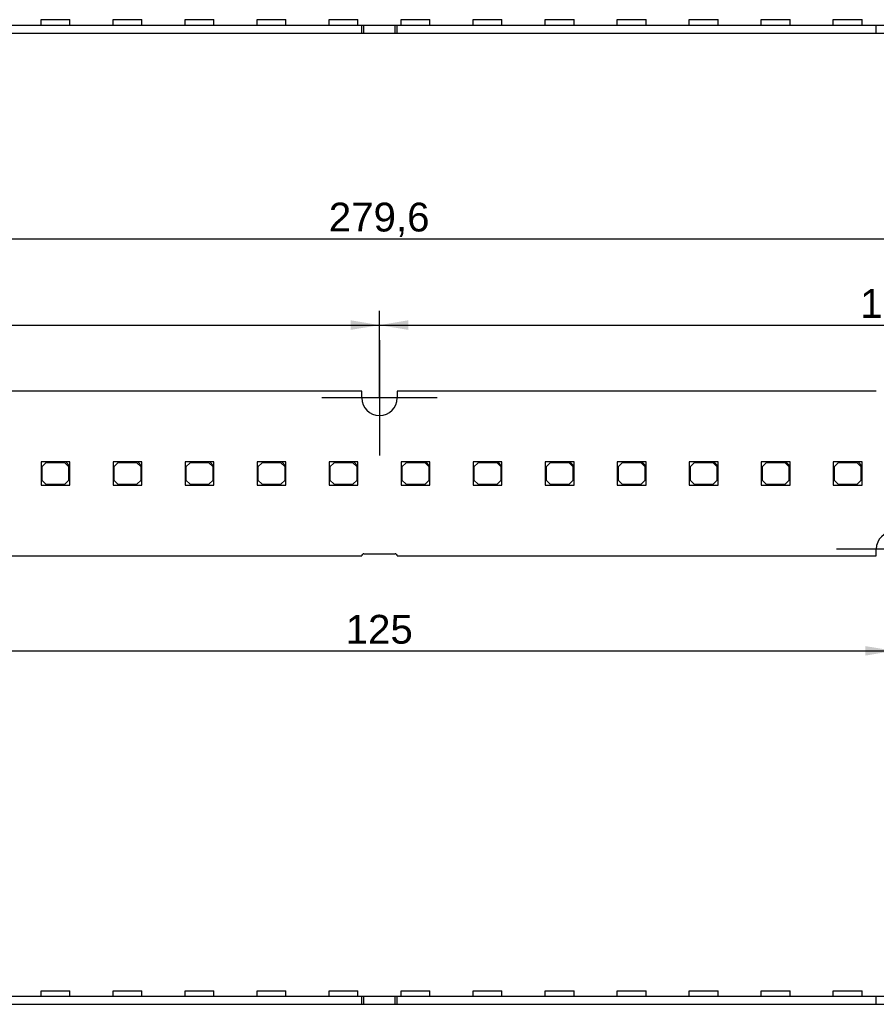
# Model space of a CAD drawing. Header units: millimetres. Extents: x 7 to 819, y 6 to 587.
# Tile 5 of 18: x 236 to 341, y 175 to 294. Entities that reach past the tile are written whole.
import ezdxf
from ezdxf.enums import TextEntityAlignment as Align
from ezdxf.lldxf.tags import DXFTag

# ---------------------------------------------------------------- set-up
doc = ezdxf.new("R2010")
doc.units = ezdxf.units.MM
for name, color, linetype in [('Default', 7, 'Continuous'), ('LINLED_280X20MM_', 7, 'Continuous'), ('LINLED_560X20MM_', 7, 'Continuous')]:
    doc.layers.add(name, color=color, linetype=linetype)
doc.styles.add('SEACAD_Arial', font='arial.ttf')
tags = doc.linetypes.add('CENTER2', pattern=[28.575, 19.05, -3.175, 3.175, -3.175]).pattern_tags.tags
tags[10:11] = [DXFTag(74, 4), DXFTag(75, 0), DXFTag(340, '0'), DXFTag(46, 0.0), DXFTag(50, 0.0), DXFTag(44, 0.0), DXFTag(45, 0.0)]
tags[8:9] = [DXFTag(74, 4), DXFTag(75, 0), DXFTag(340, '0'), DXFTag(46, 0.0), DXFTag(50, 0.0), DXFTag(44, 0.0), DXFTag(45, 0.0)]
tags[6:7] = [DXFTag(74, 4), DXFTag(75, 0), DXFTag(340, '0'), DXFTag(46, 0.0), DXFTag(50, 0.0), DXFTag(44, 0.0), DXFTag(45, 0.0)]
tags[4:5] = [DXFTag(74, 4), DXFTag(75, 0), DXFTag(340, '0'), DXFTag(46, 0.0), DXFTag(50, 0.0), DXFTag(44, 0.0), DXFTag(45, 0.0)]
doc.dimstyles.new('ISO', dxfattribs={"dimtxt": 3.5, "dimasz": 3.5, "dimexe": 1.75, "dimexo": 0, "dimgap": 0.875, "dimtad": 1, "dimtxsty": 'SEACAD_Arial', "dimblk1": '_SE_FILLED', "dimblk2": '_SE_FILLED', "dimsah": 1, "dimcen": 1.75, "dimadec": 0, "dimazin": 0, "dimtfac": 0.5, "dimtdec": 3, "dimtmove": 0, "dimatfit": 3, "dimfxl": 1, "dimarcsym": 0})

# ---------------------------------------------------------------- blocks, each defined once
blk = doc.blocks.new('SEANNOT_GROUP11')
at = {"layer": 'Default', "color": 7, "linetype": 'CENTER2'}
for p, q in [((280.15, 255.55), (280.15, 241.55)), ((287.15, 248.55), (273.15, 248.55))]:
    blk.add_line(p, q, dxfattribs=at)
blk = doc.blocks.new('SEANNOT_GROUP12')
at = {"layer": 'Default', "color": 7, "linetype": 'CENTER2'}
for p, q in [((342.65, 237.15), (342.65, 223.15)), ((349.65, 230.15), (335.65, 230.15))]:
    blk.add_line(p, q, dxfattribs=at)
blk = doc.blocks.new('SE')
at = {"layer": 'LINLED_560X20MM_', "color": 7, "linetype": 'Continuous'}
for p, q in [((239.03, 176.5), (242.53, 176.5)), ((239.03, 175.85), (239.03, 176.5)), ((242.53, 175.85), (242.53, 176.5)), ((247.78, 176.5), (251.28, 176.5)), ((247.78, 175.85), (247.78, 176.5)), ((251.28, 175.85), (251.28, 176.5)), ((256.53, 176.5), (260.03, 176.5)), ((256.53, 175.85), (256.53, 176.5)), ((260.03, 175.85), (260.03, 176.5)), ((265.28, 176.5), (268.78, 176.5)), ((265.28, 175.85), (265.28, 176.5)), ((268.78, 175.85), (268.78, 176.5)), ((274.03, 176.5), (277.53, 176.5)), ((274.03, 175.85), (274.03, 176.5)), ((277.53, 175.85), (277.53, 176.5)), ((282.78, 176.5), (286.28, 176.5)), ((282.78, 175.85), (282.78, 176.5)), ((286.28, 175.85), (286.28, 176.5)), ((291.53, 176.5), (295.03, 176.5)), ((291.53, 175.85), (291.53, 176.5)), ((295.03, 175.85), (295.03, 176.5)), ((300.28, 176.5), (303.78, 176.5)), ((300.28, 175.85), (300.28, 176.5)), ((303.78, 175.85), (303.78, 176.5)), ((309.03, 176.5), (312.53, 176.5)), ((309.03, 175.85), (309.03, 176.5)), ((312.53, 175.85), (312.53, 176.5)), ((317.78, 176.5), (321.28, 176.5)), ((317.78, 175.85), (317.78, 176.5)), ((321.28, 175.85), (321.28, 176.5)), ((326.53, 176.5), (330.03, 176.5)), ((326.53, 175.85), (326.53, 176.5)), ((330.03, 175.85), (330.03, 176.5)), ((335.28, 176.5), (338.78, 176.5)), ((335.28, 175.85), (335.28, 176.5)), ((338.78, 175.85), (338.78, 176.5)), ((219.8, 175.85), (278, 175.85)), ((219.8, 174.85), (278, 174.85)), ((278, 174.85), (278, 175.85)), ((278, 175.85), (278.25, 175.85)), ((278, 174.85), (278.25, 174.85)), ((278.25, 174.85), (278.25, 175.85)), ((278.25, 175.85), (282.05, 175.85)), ((278.25, 174.85), (282.05, 174.85)), ((282.05, 174.85), (282.05, 175.85)), ((282.05, 175.85), (282.3, 175.85)), ((282.05, 174.85), (282.3, 174.85)), ((282.3, 174.85), (282.3, 175.85)), ((282.3, 175.85), (340.5, 175.85)), ((282.3, 174.85), (340.5, 174.85)), ((340.5, 174.85), (340.5, 175.85)), ((340.5, 175.85), (344.8, 175.85)), ((340.5, 174.85), (344.8, 174.85))]:
    blk.add_line(p, q, dxfattribs=at)
blk = doc.blocks.new('SE2')
at = {"layer": 'LINLED_280X20MM_', "color": 7, "linetype": 'Continuous'}
for p, q in [((239.03, 294.5), (242.53, 294.5)), ((239.03, 293.85), (239.03, 294.5)), ((242.53, 293.85), (242.53, 294.5)), ((247.78, 294.5), (251.28, 294.5)), ((247.78, 293.85), (247.78, 294.5)), ((251.28, 293.85), (251.28, 294.5)), ((256.53, 294.5), (260.03, 294.5)), ((256.53, 293.85), (256.53, 294.5)), ((260.03, 293.85), (260.03, 294.5)), ((265.28, 294.5), (268.78, 294.5)), ((265.28, 293.85), (265.28, 294.5)), ((268.78, 293.85), (268.78, 294.5)), ((274.03, 294.5), (277.53, 294.5)), ((274.03, 293.85), (274.03, 294.5)), ((277.53, 293.85), (277.53, 294.5)), ((282.78, 294.5), (286.28, 294.5)), ((282.78, 293.85), (282.78, 294.5)), ((286.28, 293.85), (286.28, 294.5)), ((291.53, 294.5), (295.03, 294.5)), ((291.53, 293.85), (291.53, 294.5)), ((295.03, 293.85), (295.03, 294.5)), ((300.28, 294.5), (303.78, 294.5)), ((300.28, 293.85), (300.28, 294.5)), ((303.78, 293.85), (303.78, 294.5)), ((309.03, 294.5), (312.53, 294.5)), ((309.03, 293.85), (309.03, 294.5)), ((312.53, 293.85), (312.53, 294.5)), ((317.78, 294.5), (321.28, 294.5)), ((317.78, 293.85), (317.78, 294.5)), ((321.28, 293.85), (321.28, 294.5)), ((326.53, 294.5), (330.03, 294.5)), ((326.53, 293.85), (326.53, 294.5)), ((330.03, 293.85), (330.03, 294.5)), ((335.28, 294.5), (338.78, 294.5)), ((335.28, 293.85), (335.28, 294.5)), ((338.78, 293.85), (338.78, 294.5)), ((219.8, 293.85), (278, 293.85)), ((278, 292.85), (278, 293.85)), ((278, 293.85), (278.25, 293.85)), ((278.25, 292.85), (278.25, 293.85)), ((278.25, 293.85), (282.05, 293.85)), ((282.05, 292.85), (282.05, 293.85)), ((282.05, 293.85), (282.3, 293.85)), ((282.3, 292.85), (282.3, 293.85)), ((282.3, 293.85), (340.5, 293.85)), ((340.5, 292.85), (340.5, 293.85)), ((340.5, 293.85), (344.8, 293.85)), ((219.8, 292.85), (278, 292.85)), ((278, 292.85), (278.25, 292.85)), ((278.25, 292.85), (282.05, 292.85)), ((282.05, 292.85), (282.3, 292.85)), ((282.3, 292.85), (340.5, 292.85)), ((340.5, 292.85), (344.8, 292.85))]:
    blk.add_line(p, q, dxfattribs=at)
blk = doc.blocks.new('SE3')
at = {"layer": 'LINLED_280X20MM_', "color": 7, "linetype": 'Continuous'}
for p, q in [((278, 249.35), (219.8, 249.35)), ((278, 248.55), (278, 249.35)), ((340.5, 249.35), (282.3, 249.35)), ((282.3, 249.35), (282.3, 248.55)), ((242.03, 240.75), (239.03, 240.75)), ((239.03, 240.75), (239.03, 237.95)), ((239.63, 240.65), (239.13, 240.15)), ((241.93, 240.65), (239.63, 240.65)), ((242.43, 240.15), (241.93, 240.65)), ((242.53, 240.75), (242.03, 240.75)), ((242.03, 240.75), (242.53, 240.25)), ((242.53, 240.25), (242.53, 240.75)), ((250.78, 240.75), (247.78, 240.75)), ((247.78, 240.75), (247.78, 237.95)), ((248.38, 240.65), (247.88, 240.15)), ((250.68, 240.65), (248.38, 240.65)), ((251.18, 240.15), (250.68, 240.65)), ((251.28, 240.75), (250.78, 240.75)), ((250.78, 240.75), (251.28, 240.25)), ((251.28, 240.25), (251.28, 240.75)), ((259.53, 240.75), (256.53, 240.75)), ((256.53, 240.75), (256.53, 237.95)), ((257.13, 240.65), (256.63, 240.15)), ((259.43, 240.65), (257.13, 240.65)), ((259.93, 240.15), (259.43, 240.65)), ((260.03, 240.75), (259.53, 240.75)), ((259.53, 240.75), (260.03, 240.25)), ((260.03, 240.25), (260.03, 240.75)), ((268.28, 240.75), (265.28, 240.75)), ((265.28, 240.75), (265.28, 237.95)), ((265.88, 240.65), (265.38, 240.15)), ((268.18, 240.65), (265.88, 240.65)), ((268.68, 240.15), (268.18, 240.65)), ((268.78, 240.75), (268.28, 240.75)), ((268.28, 240.75), (268.78, 240.25)), ((268.78, 240.25), (268.78, 240.75)), ((277.03, 240.75), (274.03, 240.75)), ((274.03, 240.75), (274.03, 237.95)), ((274.63, 240.65), (274.13, 240.15)), ((276.93, 240.65), (274.63, 240.65)), ((277.43, 240.15), (276.93, 240.65)), ((277.53, 240.75), (277.03, 240.75)), ((277.03, 240.75), (277.53, 240.25)), ((277.53, 240.25), (277.53, 240.75)), ((285.78, 240.75), (282.78, 240.75)), ((282.78, 240.75), (282.78, 237.95)), ((283.38, 240.65), (282.88, 240.15)), ((285.68, 240.65), (283.38, 240.65)), ((286.18, 240.15), (285.68, 240.65)), ((286.28, 240.75), (285.78, 240.75)), ((285.78, 240.75), (286.28, 240.25)), ((286.28, 240.25), (286.28, 240.75)), ((294.53, 240.75), (291.53, 240.75)), ((291.53, 240.75), (291.53, 237.95)), ((292.13, 240.65), (291.63, 240.15)), ((294.43, 240.65), (292.13, 240.65)), ((294.93, 240.15), (294.43, 240.65)), ((295.03, 240.75), (294.53, 240.75)), ((294.53, 240.75), (295.03, 240.25)), ((295.03, 240.25), (295.03, 240.75)), ((303.28, 240.75), (300.28, 240.75)), ((300.28, 240.75), (300.28, 237.95)), ((300.88, 240.65), (300.38, 240.15)), ((303.18, 240.65), (300.88, 240.65)), ((303.68, 240.15), (303.18, 240.65)), ((303.78, 240.75), (303.28, 240.75)), ((303.28, 240.75), (303.78, 240.25)), ((303.78, 240.25), (303.78, 240.75)), ((312.03, 240.75), (309.03, 240.75)), ((309.03, 240.75), (309.03, 237.95)), ((309.63, 240.65), (309.13, 240.15)), ((311.93, 240.65), (309.63, 240.65)), ((312.43, 240.15), (311.93, 240.65)), ((312.53, 240.75), (312.03, 240.75)), ((312.03, 240.75), (312.53, 240.25)), ((312.53, 240.25), (312.53, 240.75)), ((320.78, 240.75), (317.78, 240.75)), ((317.78, 240.75), (317.78, 237.95)), ((318.38, 240.65), (317.88, 240.15)), ((320.68, 240.65), (318.38, 240.65)), ((321.18, 240.15), (320.68, 240.65)), ((321.28, 240.75), (320.78, 240.75)), ((320.78, 240.75), (321.28, 240.25)), ((321.28, 240.25), (321.28, 240.75)), ((329.53, 240.75), (326.53, 240.75)), ((326.53, 240.75), (326.53, 237.95)), ((327.13, 240.65), (326.63, 240.15)), ((329.43, 240.65), (327.13, 240.65)), ((329.93, 240.15), (329.43, 240.65)), ((330.03, 240.75), (329.53, 240.75)), ((329.53, 240.75), (330.03, 240.25)), ((330.03, 240.25), (330.03, 240.75)), ((338.28, 240.75), (335.28, 240.75)), ((335.28, 240.75), (335.28, 237.95)), ((335.88, 240.65), (335.38, 240.15)), ((338.18, 240.65), (335.88, 240.65)), ((338.68, 240.15), (338.18, 240.65)), ((338.78, 240.75), (338.28, 240.75)), ((338.28, 240.75), (338.78, 240.25)), ((338.78, 240.25), (338.78, 240.75)), ((239.13, 240.15), (239.13, 238.55)), ((242.43, 238.55), (242.43, 240.15)), ((242.53, 237.95), (242.53, 240.25)), ((247.88, 240.15), (247.88, 238.55)), ((251.18, 238.55), (251.18, 240.15)), ((251.28, 237.95), (251.28, 240.25)), ((256.63, 240.15), (256.63, 238.55)), ((259.93, 238.55), (259.93, 240.15)), ((260.03, 237.95), (260.03, 240.25)), ((265.38, 240.15), (265.38, 238.55)), ((268.68, 238.55), (268.68, 240.15)), ((268.78, 237.95), (268.78, 240.25)), ((274.13, 240.15), (274.13, 238.55)), ((277.43, 238.55), (277.43, 240.15)), ((277.53, 237.95), (277.53, 240.25)), ((282.88, 240.15), (282.88, 238.55)), ((286.18, 238.55), (286.18, 240.15)), ((286.28, 237.95), (286.28, 240.25)), ((291.63, 240.15), (291.63, 238.55)), ((294.93, 238.55), (294.93, 240.15)), ((295.03, 237.95), (295.03, 240.25)), ((300.38, 240.15), (300.38, 238.55)), ((303.68, 238.55), (303.68, 240.15)), ((303.78, 237.95), (303.78, 240.25)), ((309.13, 240.15), (309.13, 238.55)), ((312.43, 238.55), (312.43, 240.15)), ((312.53, 237.95), (312.53, 240.25)), ((317.88, 240.15), (317.88, 238.55)), ((321.18, 238.55), (321.18, 240.15)), ((321.28, 237.95), (321.28, 240.25)), ((326.63, 240.15), (326.63, 238.55)), ((329.93, 238.55), (329.93, 240.15)), ((330.03, 237.95), (330.03, 240.25)), ((335.38, 240.15), (335.38, 238.55)), ((338.68, 238.55), (338.68, 240.15)), ((338.78, 237.95), (338.78, 240.25)), ((239.13, 238.55), (239.63, 238.05)), ((241.93, 238.05), (242.43, 238.55)), ((247.88, 238.55), (248.38, 238.05)), ((250.68, 238.05), (251.18, 238.55)), ((256.63, 238.55), (257.13, 238.05)), ((259.43, 238.05), (259.93, 238.55)), ((265.38, 238.55), (265.88, 238.05)), ((268.18, 238.05), (268.68, 238.55)), ((274.13, 238.55), (274.63, 238.05)), ((276.93, 238.05), (277.43, 238.55)), ((282.88, 238.55), (283.38, 238.05)), ((285.68, 238.05), (286.18, 238.55)), ((291.63, 238.55), (292.13, 238.05)), ((294.43, 238.05), (294.93, 238.55)), ((300.38, 238.55), (300.88, 238.05)), ((303.18, 238.05), (303.68, 238.55)), ((309.13, 238.55), (309.63, 238.05)), ((311.93, 238.05), (312.43, 238.55)), ((317.88, 238.55), (318.38, 238.05)), ((320.68, 238.05), (321.18, 238.55)), ((326.63, 238.55), (327.13, 238.05)), ((329.43, 238.05), (329.93, 238.55)), ((335.38, 238.55), (335.88, 238.05)), ((338.18, 238.05), (338.68, 238.55)), ((239.03, 237.95), (242.53, 237.95)), ((239.63, 238.05), (241.93, 238.05)), ((247.78, 237.95), (251.28, 237.95)), ((248.38, 238.05), (250.68, 238.05)), ((256.53, 237.95), (260.03, 237.95)), ((257.13, 238.05), (259.43, 238.05)), ((265.28, 237.95), (268.78, 237.95)), ((265.88, 238.05), (268.18, 238.05)), ((274.03, 237.95), (277.53, 237.95)), ((274.63, 238.05), (276.93, 238.05)), ((282.78, 237.95), (286.28, 237.95)), ((283.38, 238.05), (285.68, 238.05)), ((291.53, 237.95), (295.03, 237.95)), ((292.13, 238.05), (294.43, 238.05)), ((300.28, 237.95), (303.78, 237.95)), ((300.88, 238.05), (303.18, 238.05)), ((309.03, 237.95), (312.53, 237.95)), ((309.63, 238.05), (311.93, 238.05)), ((317.78, 237.95), (321.28, 237.95)), ((318.38, 238.05), (320.68, 238.05)), ((326.53, 237.95), (330.03, 237.95)), ((327.13, 238.05), (329.43, 238.05)), ((335.28, 237.95), (338.78, 237.95)), ((335.88, 238.05), (338.18, 238.05)), ((340.5, 229.35), (340.5, 230.15)), ((219.8, 229.35), (278, 229.35)), ((278.25, 229.6), (282.05, 229.6)), ((282.3, 229.35), (340.5, 229.35))]:
    blk.add_line(p, q, dxfattribs=at)
for centre, radius, start, end in [((280.15, 248.55), 2.15, 180, 0), ((342.65, 230.15), 2.15, 0, 180), ((278.25, 229.35), 0.25, 90, 180), ((282.05, 229.35), 0.25, 0, 90)]:
    blk.add_arc(centre, radius, start, end, dxfattribs=at)
blk = doc.blocks.new('DMBLK17')
at = {"layer": 'Default', "linetype": 'Continuous'}
for points in [[(221.15, 217.22), (221.15, 218.38), (217.65, 217.8)], [(339.15, 217.22), (342.65, 217.8), (339.15, 218.38)]]:
    blk.add_hatch(color=7, dxfattribs=at).paths.add_polyline_path(points)
at = {"layer": 'Default', "color": 7, "linetype": 'Continuous'}
for p, q in [((217.65, 230.15), (217.65, 216.05)), ((342.65, 230.15), (342.65, 216.05)), ((217.65, 217.8), (342.65, 217.8))]:
    blk.add_line(p, q, dxfattribs=at)
at = {"layer": 'Default', "color": 7, "linetype": 'Continuous', "style": 'SEACAD_Arial'}
blk.add_text('125', height=3.5, dxfattribs=at).set_placement((276.04, 222.17), align=Align.TOP_LEFT)
blk = doc.blocks.new('_SE_FILLED')
at = {"color": 0}
blk.add_line((0, 0), (-1, 0), dxfattribs=at)
blk.add_solid([(0, 0), (-1, -0.1665), (-1, 0.1665), (0, 0)], dxfattribs=at)
blk = doc.blocks.new('DMBLK19')
at = {"layer": 'Default', "linetype": 'Continuous'}
for points in [[(158.65, 257.97), (155.15, 257.38), (158.65, 256.8)], [(276.65, 257.97), (276.65, 256.8), (280.15, 257.38)]]:
    blk.add_hatch(color=7, dxfattribs=at).paths.add_polyline_path(points)
at = {"layer": 'Default', "color": 7, "linetype": 'Continuous'}
for p, q in [((155.15, 248.55), (155.15, 259.13)), ((280.15, 248.55), (280.15, 259.13)), ((155.15, 257.38), (280.15, 257.38))]:
    blk.add_line(p, q, dxfattribs=at)
at = {"layer": 'Default', "color": 7, "linetype": 'Continuous', "style": 'SEACAD_Arial'}
blk.add_text('125', height=3.5, dxfattribs=at).set_placement((213.54, 261.76), align=Align.TOP_LEFT)
blk = doc.blocks.new('DMBLK20')
at = {"layer": 'Default', "linetype": 'Continuous'}
for points in [[(283.65, 257.97), (280.15, 257.38), (283.65, 256.8)], [(401.65, 257.97), (401.65, 256.8), (405.15, 257.38)]]:
    blk.add_hatch(color=7, dxfattribs=at).paths.add_polyline_path(points)
at = {"layer": 'Default', "color": 7, "linetype": 'Continuous'}
for p, q in [((280.15, 248.55), (280.15, 259.13)), ((405.15, 248.55), (405.15, 259.13)), ((280.15, 257.38), (405.15, 257.38))]:
    blk.add_line(p, q, dxfattribs=at)
at = {"layer": 'Default', "color": 7, "linetype": 'Continuous', "style": 'SEACAD_Arial'}
blk.add_text('125', height=3.5, dxfattribs=at).set_placement((338.54, 261.76), align=Align.TOP_LEFT)
blk = doc.blocks.new('DMBLK21')
at = {"layer": 'Default', "linetype": 'Continuous'}
for points in [[(143.85, 268.47), (140.35, 267.88), (143.85, 267.3)], [(416.45, 268.47), (416.45, 267.3), (419.95, 267.88)]]:
    blk.add_hatch(color=7, dxfattribs=at).paths.add_polyline_path(points)
at = {"layer": 'Default', "color": 7, "linetype": 'Continuous'}
for p, q in [((140.35, 242.85), (140.35, 269.63)), ((419.95, 242.85), (419.95, 269.63)), ((140.35, 267.88), (419.95, 267.88))]:
    blk.add_line(p, q, dxfattribs=at)
at = {"layer": 'Default', "color": 7, "linetype": 'Continuous', "style": 'SEACAD_Arial'}
blk.add_text('279,6', height=3.5, dxfattribs=at).set_placement((273.99, 272.26), align=Align.TOP_LEFT)

msp = doc.modelspace()

# ---------------------------------------------------------------- block references
at = {"layer": 'Default'}
for name in ['SE2', 'SEANNOT_GROUP11', 'SE3', 'SEANNOT_GROUP12', 'SE']:
    msp.add_blockref(name, (0, 0), dxfattribs=at)

# ---------------------------------------------------------------- dimensions: what is measured, and where the dimension line sits
at = {"layer": 'Default', "color": 7, "linetype": 'Continuous'}
for base, p1, p2, angle, picture, middle in [((140.352, 267.884), (140.352, 235.846), (419.952, 235.846), 0, 'DMBLK21', (280.152, 267.884)), ((155.152, 257.384), (155.152, 248.546), (280.152, 248.546), 0, 'DMBLK19', (217.652, 257.384)), ((280.152, 257.384), (280.152, 248.546), (405.152, 248.546), 360, 'DMBLK20', (342.652, 257.384)), ((217.652, 217.799), (217.652, 230.146), (342.652, 230.146), 0, 'DMBLK17', (280.152, 217.799))]:
    dim = msp.add_linear_dim(base=base, p1=p1, p2=p2, angle=angle, text='\\A1;<>', dimstyle='ISO', dxfattribs=at)
    dim.commit()
    dim.dimension.update_dxf_attribs({"geometry": picture, "text_midpoint": middle, "dimtype": 161})

doc.saveas('drawing.dxf')
